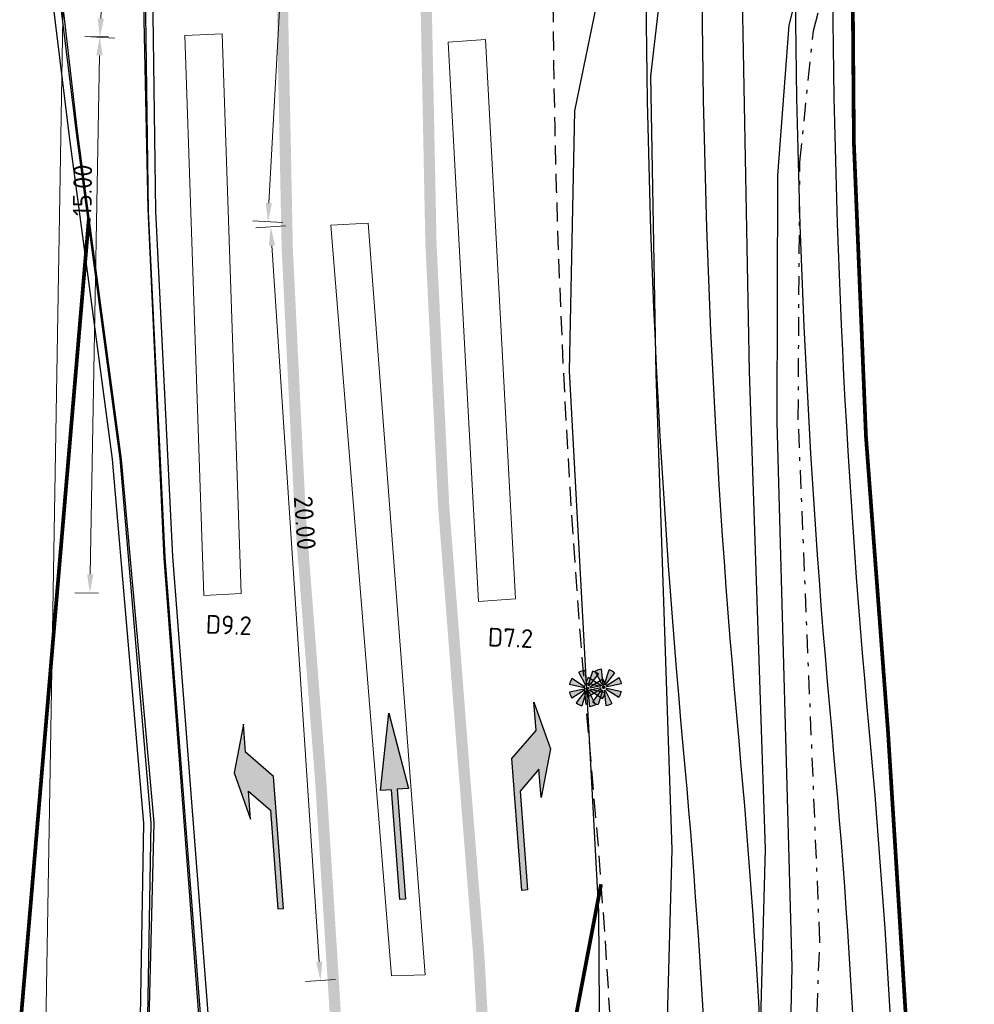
# Model space of a CAD drawing. Header units: metres. Extents: x 140889 to 142041, y 457117 to 459235.
# Tile 11 of 38: x 141217 to 141243, y 457290 to 457316. Entities that reach past the tile are written whole.
import ezdxf

# ---------------------------------------------------------------- set-up
doc = ezdxf.new("R2010")
doc.units = ezdxf.units.M
for name, pattern in [('1-1', [2, 1, -1]), ('DASHDOT', [1, 0.5, -0.25, 0, -0.25]), ('DASHED', [19.049999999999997, 12.7, -6.35]), ('VW-1-3_STREEP', [4, 1, -3])]:
    doc.linetypes.add(name, pattern=pattern)
doc.layers.get('0').update_dxf_attribs({"color": 251, "linetype": 'CONTINUOUS'})
doc.layers.get('DEFPOINTS').update_dxf_attribs({"color": 251, "linetype": 'CONTINUOUS'})
for name, color, linetype in [('0.2 Sweco_Detectie', 5, 'CONTINUOUS'), ('7.4-LICHTMAST_TYPE 1', 251, 'CONTINUOUS'), ('7.4-LICHTMAST_TYPE 2', 251, 'CONTINUOUS'), ('GM-Erfgrens nieuw', 102, 'CONTINUOUS'), ('GM-markering', 251, 'CONTINUOUS'), ('GM-markering streep 0.1', 251, 'CONTINUOUS'), ('GM-markering streep 1.0-3.0', 251, 'VW-1-3_STREEP'), ('GM-Ontwerp', 251, 'CONTINUOUS'), ('insteek watergang', 251, 'CONTINUOUS'), ('kant klinkerverharding', 251, 'CONTINUOUS'), ('raster', 251, 'CONTINUOUS'), ('waterlijn', 251, 'CONTINUOUS')]:
    doc.layers.add(name, color=color, linetype=linetype)
doc.layers.add('N-WE-VW-VRI-M-200', color=7, linetype='CONTINUOUS', lineweight=18)
doc.styles.add('NLCS-ISO-M200-T25', font='NLCS-ISO.ttf', dxfattribs={"height": 0.5})
doc.dimstyles.new('NLCS-M200-T25-PIJL_L2_H1', dxfattribs={"dimscale": 0.2, "dimtxt": 2.5, "dimasz": 2.5, "dimexe": 2, "dimexo": 2, "dimgap": 0.7, "dimtad": 1, "dimzin": 0, "dimdsep": 46, "dimtxsty": 'NLCS-ISO-M200-T25', "dimcen": 2.5, "dimdle": 2, "dimclrd": 256, "dimclre": 256, "dimclrt": 7, "dimadec": 1, "dimazin": 0, "dimtfac": 1, "dimtdec": 3, "dimtofl": 0, "dimtmove": 0, "dimatfit": 3, "dimfxl": 2, "dimfxlon": 1, "dimtfillclr": 256, "dimtolj": 1, "dimtzin": 0, "dimlwd": -1, "dimlwe": -1, "dimarcsym": 0})

# ---------------------------------------------------------------- blocks, each defined once
blk = doc.blocks.new('LICHTMAST_TYPE 1')
at = {"layer": '7.4-LICHTMAST_TYPE 1', "ltscale": 2000}
h = blk.add_hatch(color=256, dxfattribs=at)
h.dxf.hatch_style = 1
h.paths.add_polyline_path([(0.7492532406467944, 0.9612341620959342, 0.08748866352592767), (0.3753062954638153, 1.159524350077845), (0.06683536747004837, 0.20649063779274, -0.0874886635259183), (0.13342865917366, 0.1711786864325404)])
h.paths.add_polyline_path([(-0.1498931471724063, 1.209497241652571, 0.08748866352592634), (-0.554525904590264, 1.08528915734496), (-0.09875118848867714, 0.1932706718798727, -0.08748866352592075), (-0.02669329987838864, 0.215389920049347)])
h.paths.add_polyline_path([(-0.2115299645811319, 0.04858419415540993, -0.08748866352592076), (-0.1821563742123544, 0.1180017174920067), (-1.022878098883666, 0.6626250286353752, 0.08748866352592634), (-1.18782210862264, 0.2728189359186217)])
h.paths.add_polyline_path([(-0.183928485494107, -0.1152200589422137, -0.08748866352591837), (-0.2122438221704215, -0.04536419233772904), (-1.191830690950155, -0.2547373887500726, 0.08748866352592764), (-1.032829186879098, -0.647004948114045)])
h.paths.add_polyline_path([(-0.06683536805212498, -0.2064906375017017, -0.08748866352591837), (-0.1334286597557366, -0.1711786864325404), (-0.7492532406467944, -0.9612341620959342, 0.08748866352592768), (-0.3753062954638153, -1.159524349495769)])
h.paths.add_polyline_path([(0.1498931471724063, -1.209497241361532, 0.0874886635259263), (0.5545259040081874, -1.085289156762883), (0.09875118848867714, -0.1932706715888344, -0.08748866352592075), (0.02669329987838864, -0.2153899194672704)])
h.paths.add_polyline_path([(0.2115299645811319, -0.04858419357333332, -0.0874886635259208), (0.1821563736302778, -0.1180017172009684), (1.022878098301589, -0.6626250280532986, 0.08748866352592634), (1.18782210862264, -0.2728189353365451)])
h.paths.add_polyline_path([(0.183928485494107, 0.1152200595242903, -0.08748866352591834), (0.2122438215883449, 0.04536419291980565), (1.191830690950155, 0.2547373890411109, 0.08748866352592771), (1.032829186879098, 0.6470049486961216)])
at = {"layer": '7.4-LICHTMAST_TYPE 1'}
h = blk.add_hatch(color=256, dxfattribs=at)
edge = h.paths.add_edge_path()
edge.add_arc((0, 0), 0.0834760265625, 0, 360)
at = {"layer": '7.4-LICHTMAST_TYPE 1', "ltscale": 2000}
for p, q in [((-0.1821563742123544, 0.1180017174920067), (-1.022878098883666, 0.6626250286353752)), ((-0.09875118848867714, 0.1932706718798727), (-0.554525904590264, 1.08528915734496)), ((-0.02669330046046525, 0.215389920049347), (-0.1498931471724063, 1.209497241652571)), ((0.06683536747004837, 0.20649063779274), (0.3753062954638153, 1.159524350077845)), ((0.1334286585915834, 0.1711786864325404), (0.7492532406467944, 0.9612341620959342)), ((-0.2115299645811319, 0.04858419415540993), (-1.18782210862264, 0.2728189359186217)), ((0.183928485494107, 0.1152200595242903), (1.032829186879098, 0.6470049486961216)), ((0.2122438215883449, 0.04536419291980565), (1.191830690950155, 0.2547373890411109)), ((-0.2122438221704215, -0.04536419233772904), (-1.191830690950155, -0.2547373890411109)), ((-0.183928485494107, -0.1152200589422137), (-1.032829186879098, -0.647004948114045)), ((-0.1334286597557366, -0.1711786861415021), (-0.7492532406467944, -0.9612341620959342)), ((-0.06683536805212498, -0.2064906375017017), (-0.3753062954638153, -1.159524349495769)), ((0.02669329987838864, -0.2153899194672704), (0.1498931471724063, -1.209497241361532)), ((0.09875118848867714, -0.1932706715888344), (0.5545259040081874, -1.085289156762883)), ((0.1821563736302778, -0.1180017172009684), (1.022878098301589, -0.6626250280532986)), ((0.2115299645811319, -0.04858419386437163), (1.18782210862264, -0.2728189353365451))]:
    blk.add_line(p, q, dxfattribs=at)
blk.add_circle((0, 0), 0.0834760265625, dxfattribs=at)
for radius, start, end in [(1.2187499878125, 147.0646523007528, 167.064652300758), (1.2187499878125, 97.06465230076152, 117.0646523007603), (1.2187499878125, 52.06465230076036, 72.06465230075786), (0.2170376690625, 147.0646523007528, 167.0646523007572), (0.2170376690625, 97.06465230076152, 117.0646523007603), (0.2170376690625, 52.06465230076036, 72.06465230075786), (0.2170376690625, 12.06465230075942, 32.06465230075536), (1.2187499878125, 12.06465230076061, 32.06465230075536), (1.2187499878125, 192.0646523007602, 212.0646523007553), (0.2170376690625, 192.0646523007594, 212.0646523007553), (0.2170376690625, 232.0646523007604, 252.0646523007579), (0.2170376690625, 277.0646523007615, 297.0646523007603), (0.2170376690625, 327.0646523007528, 347.0646523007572), (1.2187499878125, 327.0646523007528, 347.064652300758), (1.2187499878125, 232.0646523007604, 252.0646523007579), (1.2187499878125, 277.0646523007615, 297.0646523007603)]:
    blk.add_arc((0, 0), radius, start, end, dxfattribs=at)
blk = doc.blocks.new('LICHTMAST_TYPE 2')
at = {"layer": '7.4-LICHTMAST_TYPE 2', "ltscale": 2000}
h = blk.add_hatch(color=256, dxfattribs=at)
h.dxf.hatch_style = 1
h.paths.add_polyline_path([(0.7492532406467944, 0.9612341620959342, 0.08748866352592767), (0.3753062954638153, 1.159524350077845), (0.06683536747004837, 0.20649063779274, -0.0874886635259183), (0.13342865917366, 0.1711786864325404)])
h.paths.add_polyline_path([(-0.1498931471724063, 1.209497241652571, 0.08748866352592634), (-0.554525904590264, 1.08528915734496), (-0.09875118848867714, 0.1932706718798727, -0.08748866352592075), (-0.02669329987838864, 0.215389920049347)])
h.paths.add_polyline_path([(-0.2115299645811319, 0.04858419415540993, -0.08748866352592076), (-0.1821563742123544, 0.1180017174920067), (-1.022878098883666, 0.6626250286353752, 0.08748866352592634), (-1.18782210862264, 0.2728189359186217)])
h.paths.add_polyline_path([(-0.183928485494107, -0.1152200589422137, -0.08748866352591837), (-0.2122438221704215, -0.04536419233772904), (-1.191830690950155, -0.2547373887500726, 0.08748866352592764), (-1.032829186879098, -0.647004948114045)])
h.paths.add_polyline_path([(-0.06683536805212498, -0.2064906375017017, -0.08748866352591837), (-0.1334286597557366, -0.1711786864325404), (-0.7492532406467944, -0.9612341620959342, 0.08748866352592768), (-0.3753062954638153, -1.159524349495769)])
h.paths.add_polyline_path([(0.1498931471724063, -1.209497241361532, 0.0874886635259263), (0.5545259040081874, -1.085289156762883), (0.09875118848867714, -0.1932706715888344, -0.08748866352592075), (0.02669329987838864, -0.2153899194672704)])
h.paths.add_polyline_path([(0.2115299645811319, -0.04858419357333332, -0.0874886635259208), (0.1821563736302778, -0.1180017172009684), (1.022878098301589, -0.6626250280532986, 0.08748866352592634), (1.18782210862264, -0.2728189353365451)])
h.paths.add_polyline_path([(0.183928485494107, 0.1152200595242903, -0.08748866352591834), (0.2122438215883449, 0.04536419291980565), (1.191830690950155, 0.2547373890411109, 0.08748866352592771), (1.032829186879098, 0.6470049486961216)])
at = {"layer": '7.4-LICHTMAST_TYPE 2'}
h = blk.add_hatch(color=256, dxfattribs=at)
edge = h.paths.add_edge_path()
edge.add_arc((0, 0), 0.0834760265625, 0, 360)
at = {"layer": '7.4-LICHTMAST_TYPE 2', "ltscale": 2000}
for p, q in [((-0.1821563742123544, 0.1180017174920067), (-1.022878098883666, 0.6626250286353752)), ((-0.09875118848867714, 0.1932706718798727), (-0.554525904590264, 1.08528915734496)), ((-0.02669330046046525, 0.215389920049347), (-0.1498931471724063, 1.209497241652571)), ((0.06683536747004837, 0.20649063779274), (0.3753062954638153, 1.159524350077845)), ((0.1334286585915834, 0.1711786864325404), (0.7492532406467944, 0.9612341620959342)), ((-0.2115299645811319, 0.04858419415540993), (-1.18782210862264, 0.2728189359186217)), ((0.183928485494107, 0.1152200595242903), (1.032829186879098, 0.6470049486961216)), ((0.2122438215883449, 0.04536419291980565), (1.191830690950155, 0.2547373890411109)), ((-0.2122438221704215, -0.04536419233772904), (-1.191830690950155, -0.2547373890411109)), ((-0.183928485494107, -0.1152200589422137), (-1.032829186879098, -0.647004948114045)), ((-0.1334286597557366, -0.1711786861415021), (-0.7492532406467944, -0.9612341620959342)), ((-0.06683536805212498, -0.2064906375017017), (-0.3753062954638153, -1.159524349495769)), ((0.02669329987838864, -0.2153899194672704), (0.1498931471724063, -1.209497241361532)), ((0.09875118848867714, -0.1932706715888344), (0.5545259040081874, -1.085289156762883)), ((0.1821563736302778, -0.1180017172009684), (1.022878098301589, -0.6626250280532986)), ((0.2115299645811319, -0.04858419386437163), (1.18782210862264, -0.2728189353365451))]:
    blk.add_line(p, q, dxfattribs=at)
blk.add_circle((0, 0), 0.0834760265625, dxfattribs=at)
for radius, start, end in [(1.2187499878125, 147.0646523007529, 167.064652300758), (1.2187499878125, 97.06465230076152, 117.0646523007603), (1.2187499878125, 52.06465230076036, 72.06465230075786), (0.2170376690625, 147.0646523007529, 167.0646523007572), (0.2170376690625, 97.06465230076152, 117.0646523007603), (0.2170376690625, 52.06465230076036, 72.06465230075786), (0.2170376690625, 12.06465230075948, 32.06465230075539), (1.2187499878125, 12.06465230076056, 32.06465230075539), (1.2187499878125, 192.0646523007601, 212.0646523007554), (0.2170376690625, 192.0646523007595, 212.0646523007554), (0.2170376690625, 232.0646523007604, 252.0646523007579), (0.2170376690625, 277.0646523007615, 297.0646523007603), (0.2170376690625, 327.0646523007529, 347.0646523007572), (1.2187499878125, 327.0646523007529, 347.064652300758), (1.2187499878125, 232.0646523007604, 252.0646523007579), (1.2187499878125, 277.0646523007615, 297.0646523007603)]:
    blk.add_arc((0, 0), radius, start, end, dxfattribs=at)
blk = doc.blocks.new('*D55')
at = {"layer": 'DEFPOINTS', "color": 0, "transparency": 16777216}
for p in [(141219.9145466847, 457325.6271345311), (141221.571988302, 457325.5427633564), (141221.0579614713, 457315.4448897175)]:
    blk.add_point(p, dxfattribs=at)
at = {"layer": 'N-WE-VW-VRI-M-200', "transparency": 16777216}
for p, q in [((141220.3140294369, 457325.6067990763), (141219.5150639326, 457325.6474699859)), ((141219.4259391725, 457316.0286143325), (141219.8891273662, 457325.1277810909)), ((141219.8000026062, 457315.5089254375), (141219.0010371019, 457315.5495963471))]:
    blk.add_line(p, q, dxfattribs=at)
for points in [[(141219.8059017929, 457325.132017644), (141219.9723529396, 457325.1235445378), (141219.9145466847, 457325.6271345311)], [(141219.3427135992, 457316.0328508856), (141219.5091647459, 457316.0243777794), (141219.400519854, 457315.5292608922)]]:
    blk.add_solid(points, dxfattribs=at)
at = {"layer": 'N-WE-VW-VRI-M-200', "color": 7, "transparency": 16777216, "insert": (141219.3720180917, 457322.6406847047), "char_height": 0.5, "attachment_point": 5, "rotation": 87.08590446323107, "style": 'NLCS-ISO-M200-T25'}
blk.add_mtext('\\A1;10.00', dxfattribs=at)
blk = doc.blocks.new('*D56')
at = {"layer": 'DEFPOINTS', "color": 0, "transparency": 16777216}
for p in [(141219.3983780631, 457315.5436957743), (141220.0302987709, 457315.5324164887), (141219.7645426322, 457300.6434587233)]:
    blk.add_point(p, dxfattribs=at)
at = {"layer": 'N-WE-VW-VRI-M-200', "transparency": 16777216}
for p, q in [((141219.6303624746, 457315.5395550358), (141218.9984417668, 457315.5508343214)), ((141219.1415451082, 457301.1546583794), (141219.3894548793, 457315.0437754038)), ((141219.3646063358, 457300.6505972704), (141218.732685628, 457300.661876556))]:
    blk.add_line(p, q, dxfattribs=at)
for points in [[(141219.3061348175, 457315.0452626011), (141219.472774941, 457315.0422882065), (141219.3983780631, 457315.5436957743)], [(141219.0582250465, 457301.1561455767), (141219.22486517, 457301.1531711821), (141219.1326219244, 457300.6547380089)]]:
    blk.add_solid(points, dxfattribs=at)
at = {"layer": 'N-WE-VW-VRI-M-200', "color": 7, "transparency": 16777216, "insert": (141218.9349599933, 457311.4339369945), "char_height": 0.5, "attachment_point": 5, "rotation": 88.97742416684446, "style": 'NLCS-ISO-M200-T25'}
blk.add_mtext('\\A1;15.00', dxfattribs=at)
blk = doc.blocks.new('*D57')
at = {"layer": 'DEFPOINTS', "color": 0, "transparency": 16777216}
for p in [(141218.5754679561, 457325.6533030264), (141220.3358685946, 457325.6234395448), (141219.4841433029, 457275.4157054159)]:
    blk.add_point(p, dxfattribs=at)
at = {"layer": 'N-WE-VW-VRI-M-200', "transparency": 16777216}
for p, q in [((141218.9754104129, 457325.6465183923), (141218.1755254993, 457325.6600876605)), ((141217.7322234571, 457275.9454969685), (141218.5669871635, 457325.1533749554)), ((141218.1236851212, 457275.4387842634), (141217.3238002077, 457275.4523535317))]:
    blk.add_line(p, q, dxfattribs=at)
for points in [[(141218.4836658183, 457325.1547884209), (141218.6503085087, 457325.15196149), (141218.5754679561, 457325.6533030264)], [(141217.6489021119, 457275.946910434), (141217.8155448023, 457275.9440835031), (141217.7237426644, 457275.4455688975)]]:
    blk.add_solid(points, dxfattribs=at)
at = {"layer": 'N-WE-VW-VRI-M-200', "color": 7, "transparency": 16777216, "insert": (141218.1354501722, 457322.7081488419), "char_height": 0.5, "attachment_point": 5, "rotation": 89.02812614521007, "style": 'NLCS-ISO-M200-T25'}
blk.add_mtext('\\A1;50.00', dxfattribs=at)
blk = doc.blocks.new('*D64')
at = {"layer": 'DEFPOINTS', "color": 0, "transparency": 16777216}
for p in [(141224.7187120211, 457325.4164007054), (141226.4075208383, 457325.323014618), (141225.5876978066, 457310.4972048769)]:
    blk.add_point(p, dxfattribs=at)
at = {"layer": 'N-WE-VW-VRI-M-200', "transparency": 16777216}
for p, q in [((141225.118101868, 457325.3943156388), (141224.3193221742, 457325.4384857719)), ((141223.9264953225, 457311.089828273), (141224.6911056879, 457324.9171633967)), ((141224.2982788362, 457310.5685058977), (141223.4994991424, 457310.6126760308))]:
    blk.add_line(p, q, dxfattribs=at)
for points in [[(141224.6078994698, 457324.9217644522), (141224.774311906, 457324.9125623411), (141224.7187120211, 457325.4164007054)], [(141223.8432891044, 457311.0944293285), (141224.0097015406, 457311.0852272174), (141223.8988889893, 457310.5905909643)]]:
    blk.add_solid(points, dxfattribs=at)
at = {"layer": 'N-WE-VW-VRI-M-200', "color": 7, "transparency": 16777216, "insert": (141223.8850307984, 457317.4035737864), "char_height": 0.5, "attachment_point": 5, "rotation": 86.83493776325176, "style": 'NLCS-ISO-M200-T25'}
blk.add_mtext('\\A1;20.00', dxfattribs=at)
blk = doc.blocks.new('*D65')
at = {"layer": 'DEFPOINTS', "color": 0, "transparency": 16777216}
for p in [(141225.8734168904, 457310.5830280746), (141223.9756085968, 457310.4576441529), (141227.2064200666, 457290.4067211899)]:
    blk.add_point(p, dxfattribs=at)
at = {"layer": 'N-WE-VW-VRI-M-200', "transparency": 16777216}
for p, q in [((141224.3747384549, 457310.4840137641), (141223.5764787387, 457310.4312745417)), ((141225.275649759, 457290.7802495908), (141224.0085706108, 457309.9587318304)), ((141225.7077416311, 457290.3077068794), (141224.9094819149, 457290.2549676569))]:
    blk.add_line(p, q, dxfattribs=at)
for points in [[(141224.0917226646, 457309.9642254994), (141223.9254185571, 457309.9532381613), (141223.9756085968, 457310.4576441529)], [(141225.3588018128, 457290.7857432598), (141225.1924977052, 457290.7747559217), (141225.308611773, 457290.2813372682)]]:
    blk.add_solid(points, dxfattribs=at)
at = {"layer": 'N-WE-VW-VRI-M-200', "color": 7, "transparency": 16777216, "insert": (141224.8902125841, 457302.5301188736), "char_height": 0.5, "attachment_point": 5, "rotation": 273.7799098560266, "style": 'NLCS-ISO-M200-T25'}
blk.add_mtext('\\A1;20.00', dxfattribs=at)

msp = doc.modelspace()

# ---------------------------------------------------------------- hatches: boundary and pattern name
at = {"layer": 'GM-markering'}
for points in [[(141230.7014650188, 457292.6934516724), (141230.4350101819, 457296.2271315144), (141231.0803833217, 457296.9777701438), (141231.0235172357, 457297.7319299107), (141231.4686052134, 457296.4840635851), (141231.2156743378, 457295.1835639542), (141231.1588073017, 457295.9377234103), (141230.6517308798, 457295.347938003), (141230.8510399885, 457292.7047299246)], [(141227.5853295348, 457292.4580441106), (141227.4357544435, 457292.4467648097), (141227.2139420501, 457295.3884144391), (141226.9147910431, 457295.3658569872), (141227.1345888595, 457297.4382502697), (141227.662667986, 457295.4222502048), (141227.363516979, 457295.3996927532)], [(141224.3195861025, 457292.2117930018), (141224.0531325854, 457295.7454729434), (141223.3024943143, 457296.3908464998), (141223.2456268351, 457297.1450061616), (141222.9926962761, 457295.844506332), (141223.4377845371, 457294.5966402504), (141223.380918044, 457295.3507997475), (141223.9707024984, 457294.8437222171), (141224.1700111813, 457292.2005141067)]]:
    msp.add_hatch(color=256, dxfattribs=at).paths.add_polyline_path(points)

# ---------------------------------------------------------------- linework, layer by layer
at = {"color": 252, "linetype": '1-1', "const_width": 0.1}
msp.add_lwpolyline([(141219.1061125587, 457310.6854989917), (141216.3083528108, 457277.7356455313)], dxfattribs=at)
at = {"layer": '0.2 Sweco_Detectie', "lineweight": 15, "flags": 128}
for points in [[(141222.671758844, 457315.6240357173), (141221.6729516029, 457315.5721732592), (141222.1886977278, 457300.5844245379), (141223.187504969, 457300.6362869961)], [(141229.7262523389, 457315.4719334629), (141228.7286403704, 457315.4006875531), (141229.535297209, 457300.4257781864), (141230.5329091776, 457300.4970240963)], [(141226.5864851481, 457310.5494491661), (141225.5876978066, 457310.4972048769), (141227.2064200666, 457290.40672119), (141228.1120905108, 457290.4332801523)]]:
    msp.add_lwpolyline(points, close=True, dxfattribs=at)
at = {"layer": 'GM-Erfgrens nieuw', "linetype": 'DASHED', "ltscale": 0.1, "const_width": 0.1, "flags": 128}
msp.add_lwpolyline([(141239.5319963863, 457320.5744933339, 0.02514120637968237), (141240.5039554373, 457296.9719729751, -0.0435177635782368), (141240.6727810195, 457259.0444637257), (141238.2567532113, 457240.0142818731), (141237.9143678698, 457238.0939518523), (141237.3806414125, 457235.1044020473), (141236.6241260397, 457230.8661594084), (141235.7453969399, 457225.9436963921), (141234.8666871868, 457221.021441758), (141233.9880573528, 457216.0997348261), (141233.1093891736, 457211.1771528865), (141232.2282196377, 457206.2411484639), (141231.3317995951, 457201.2407715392), (141229.8832566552, 457193.5530734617, 0.2629623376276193), (141233.2115092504, 457183.7738248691)], format="xyb", dxfattribs=at)
at = {"layer": 'GM-markering', "ltscale": 5}
for points in [[(141230.7014650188, 457292.6934516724), (141230.4350101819, 457296.2271315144), (141231.0803833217, 457296.9777701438), (141231.0235172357, 457297.7319299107), (141231.4686052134, 457296.4840635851), (141231.2156743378, 457295.1835639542), (141231.1588073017, 457295.9377234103), (141230.6517308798, 457295.347938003), (141230.8510399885, 457292.7047299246), (141230.7014650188, 457292.6934516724)], [(141227.5853295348, 457292.4580441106), (141227.4357544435, 457292.4467648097), (141227.2139420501, 457295.3884144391), (141226.9147910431, 457295.3658569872), (141227.1345888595, 457297.4382502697), (141227.662667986, 457295.4222502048), (141227.363516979, 457295.3996927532), (141227.5853295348, 457292.4580441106)], [(141224.3195861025, 457292.2117930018), (141224.0531325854, 457295.7454729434), (141223.3024943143, 457296.3908464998), (141223.2456268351, 457297.1450061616), (141222.9926962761, 457295.844506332), (141223.4377845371, 457294.5966402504), (141223.380918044, 457295.3507997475), (141223.9707024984, 457294.8437222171), (141224.1700111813, 457292.2005141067), (141224.3195861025, 457292.2117930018)]]:
    msp.add_lwpolyline(points, dxfattribs=at)
at = {"layer": 'GM-markering streep 0.1', "const_width": 0.1}
msp.add_lwpolyline([(141229.9150096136, 457277.608714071), (141232.8204348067, 457292.8532346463)], dxfattribs=at)
at = {"layer": 'GM-markering streep 1.0-3.0', "const_width": 0.3, "flags": 128}
msp.add_lwpolyline([(141220.0297716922, 457224.6859330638), (141220.7327319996, 457228.6236947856), (141221.6114338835, 457233.5460053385), (141222.3679740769, 457237.7843870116), (141222.9014207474, 457240.7723684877), (141223.1763687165, 457242.3144648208), (141225.5014312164, 457260.6281456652, 0.04311362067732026), (141225.3176545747, 457295.579577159, -0.02146331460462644), (141224.2761421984, 457317.0332609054)], format="xyb", dxfattribs=at)
at = {"layer": 'GM-markering streep 1.0-3.0', "flags": 128}
msp.add_lwpolyline([(141229.975730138, 457281.1115058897, 0.3, 0.3, 0.01794015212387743), (141229.1515731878, 457295.9310996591, 0.3, 0.3, -0.02146051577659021), (141228.1260973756, 457317.05202281, 0, 0, 0)], format="xyseb", dxfattribs=at)
at = {"layer": 'GM-Ontwerp'}
for points in [[(141234.5561747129, 457254.474928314), (141235.1952481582, 457259.5048098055, 0.04341594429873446), (141235.0227556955, 457296.5638704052, -0.02309955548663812), (141234.0223454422, 457318.6631581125, -0.2172195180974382), (141237.4717799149, 457326.2094316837), (141242.9504827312, 457330.959235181, -0.2336152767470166), (141260.0982791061, 457335.4339629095), (141268.256161, 457333.748487)], [(141236.1072035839, 457254.7820267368), (141236.6874623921, 457259.3486212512, 0.04345463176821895), (141236.5164902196, 457296.7008272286, -0.02309955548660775), (141235.5223447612, 457318.6617287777, -0.2172195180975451), (141238.454364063, 457325.0760613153), (141244.0146583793, 457329.8966011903, -0.2289333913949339), (141259.5537290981, 457334.0993994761), (141265.215077, 457333.034288)], [(141238.5872961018, 457254.4671599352), (141239.1744538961, 457259.0880534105, 0.0435182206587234), (141239.0060477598, 457296.929088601, -0.02309955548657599), (141238.0223436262, 457318.6593465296, -0.2172195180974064), (141240.09200431, 457323.1871107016), (141246.158616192, 457328.4466064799, -0.2273568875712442), (141259.5035090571, 457332.0989085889), (141264.6952885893, 457331.1543257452)], [(141239.516299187, 457253.8447178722), (141240.1692393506, 457258.9837385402, 0.04354335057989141), (141240.0018707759, 457297.0203931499, -0.02309955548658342), (141239.0223431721, 457318.6583936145, -0.2172195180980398), (141240.7470604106, 457322.4315304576), (141246.7703509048, 457327.653468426, -0.2328168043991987), (141260.4411095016, 457331.2429850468), (141266.1952591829, 457330.0722999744)]]:
    msp.add_lwpolyline(points, format="xyb", dxfattribs=at)
for points in [[(141221.132389, 457331.522983), (141221.2200093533, 457333.4788123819), (141217.1396621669, 457334.4791113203), (141217.187701, 457331.89811), (141217.334785, 457322.9780680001), (141218.577186, 457312.876805), (141219.73231, 457304.234343), (141220.56868, 457294.494783), (141220.434956, 457286.724392), (141219.601235, 457276.550768), (141218.613652, 457268.805409), (141217.829962, 457261.509536, 1.121816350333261), (141222.0684247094, 457260.7216582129), (141222.633867, 457274.583558), (141222.421795, 457287.792395), (141221.352265, 457301.62904), (141220.902666, 457310.87588), (141220.787198, 457319.433316), (141220.99608, 457328.6282649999)], [(141220.9236418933, 457331.3419318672), (141221.0128585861, 457333.3236732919), (141217.3444640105, 457334.2229818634), (141217.39352, 457331.6396850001), (141217.5345830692, 457322.9919630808), (141218.7755621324, 457312.9022610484), (141219.9311726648, 457304.2561588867), (141220.7688275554, 457294.5016362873), (141220.6348152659, 457286.7144934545), (141219.80019874, 457276.5299416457), (141218.8122964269, 457268.7820783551), (141218.0267167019, 457261.4686126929, 1.126408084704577), (141221.8687091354, 457260.7327083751), (141222.4338015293, 457274.5860303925), (141222.2219188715, 457287.7830742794), (141221.1526396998, 457301.6164742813), (141220.7027315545, 457310.869672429), (141220.5871673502, 457319.4342382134), (141220.7961868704, 457328.635240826)]]:
    msp.add_lwpolyline(points, format="xyb", close=True, dxfattribs=at)
at = {"layer": 'GM-Ontwerp', "linetype": 'DASHED', "ltscale": 0.04, "flags": 128}
msp.add_lwpolyline([(141231.5709726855, 457323.2993438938, 0.02787122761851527), (141232.5373714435, 457296.2415351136, -0.04331123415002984), (141232.7142335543, 457259.8767711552)], format="xyb", dxfattribs=at)
at = {"layer": 'insteek watergang', "color": 252}
for points in [[(141294.747051, 457327.761246), (141279.704397, 457331.51307), (141268.256161, 457333.748487), (141264.301809, 457334.565484), (141255.948496, 457335.96755), (141247.455741, 457333.830113), (141241.929386, 457330.558678), (141236.912211, 457325.34066), (141233.750713, 457321.523989), (141232.112114, 457313.56126), (141231.967176, 457306.603658), (141232.752067, 457292.130196), (141232.841442, 457278.931816)], [(141237.639728, 457277.347614), (141237.943268, 457290.626984), (141237.536901, 457305.229468), (141237.559132, 457311.829272), (141237.859955, 457315.851122), (141238.74986, 457319.410724), (141240.694035, 457322.425078), (141243.230859, 457325.163582), (141245.598754, 457327.579497), (141248.757379, 457329.416233), (141251.737079, 457331.073845), (141255.082762, 457331.708969), (141258.380801, 457331.662156)]]:
    msp.add_lwpolyline(points, dxfattribs=at)
at = {"layer": 'kant klinkerverharding', "color": 252}
msp.add_lwpolyline([(141217.935788, 457260.89834, 1.000191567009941), (141221.8205493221, 457260.7396773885), (141222.381171, 457274.6562810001), (141222.168268, 457287.844106), (141221.123644, 457301.5887), (141220.690688, 457310.93957), (141220.519334, 457319.367322), (141220.817359, 457328.607641), (141220.854494, 457331.324079), (141217.39352, 457331.6396850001), (141217.639576, 457322.99662), (141218.79432, 457313.011642), (141219.972263, 457304.2235430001), (141220.849239, 457294.514916), (141220.650081, 457286.737799), (141219.715814, 457276.477646), (141218.850622, 457268.740064)], format="xyb", close=True, dxfattribs=at)
at = {"layer": 'raster', "color": 252, "linetype": 'DASHDOT'}
msp.add_lwpolyline([(141235.921211, 457253.729142), (141236.901642, 457263.85658), (141238.131146, 457277.350592), (141238.679376, 457291.349924), (141238.101508, 457305.335697), (141238.144358, 457312.186509), (141238.507906, 457315.698556), (141239.390531, 457319.080477), (141241.052464, 457322.126844), (141243.442239, 457324.787123), (141245.973967, 457327.123867), (141248.993597, 457329.140393), (141251.944766, 457330.5846689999), (141255.126139, 457331.401759), (141258.249112, 457331.615267)], dxfattribs=at)
at = {"layer": 'waterlijn', "color": 252}
for points in [[(141265.215077, 457333.034288), (141255.8106785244, 457334.8036074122), (141248.689863, 457332.662408), (141242.655788, 457328.789617), (141238.597804, 457324.56244), (141235.549352, 457320.065386), (141234.543487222, 457317.968617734), (141234.141845, 457314.486398), (141234.292626, 457306.520441), (141234.714122, 457293.785951), (141234.301322, 457278.65018), (141233.717366, 457269.738953), (141232.008223, 457258.335183)], [(141264.6952885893, 457331.1543257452), (141255.9259410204, 457332.7498047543), (141249.5342302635, 457330.8278440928), (141243.9349351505, 457327.2341035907), (141240.1580908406, 457323.2997880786), (141236.5755068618, 457318.0147865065), (141236.791843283, 457306.5854510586), (141237.2152501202, 457293.7932296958), (141236.7990917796, 457278.5343214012), (141236.2052002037, 457269.4714765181), (141234.4806091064, 457257.9646334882)]]:
    msp.add_lwpolyline(points, dxfattribs=at)

# ---------------------------------------------------------------- block references
at = {"xscale": 0.4, "yscale": 0.4, "zscale": 0.4}
for name, p in [('LICHTMAST_TYPE 1', (141232.452579, 457298.099255)), ('LICHTMAST_TYPE 2', (141232.8899502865, 457298.1295811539))]:
    msp.add_blockref(name, p, dxfattribs=at)

# ---------------------------------------------------------------- texts
at = {"layer": 'N-WE-VW-VRI-M-200', "color": 7, "char_height": 0.4999999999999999, "attachment_point": 5, "rotation": 357.76522837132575, "style": 'NLCS-ISO-M200-T25'}
for s, insert in [('D9.2', (141222.8519187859, 457299.7966388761)), ('D7.2', (141230.3959421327, 457299.4531571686))]:
    msp.add_mtext_dynamic_manual_height_columns(s, width=3.76964874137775, gutter_width=12.5, heights=[2.544327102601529], dxfattribs=dict(at, insert=insert))

# ---------------------------------------------------------------- dimensions: what is measured, and where the dimension line sits
at = {"layer": 'N-WE-VW-VRI-M-200'}
for base, p1, p2, angle, text, picture, middle in [((141218.5754679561, 457325.6533030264), (141219.4841433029, 457275.4157054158), (141220.3358685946, 457325.6234395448), 89.02812614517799, '50.00', '*D57', (141218.5253940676, 457322.7015338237)), ((141219.9145466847, 457325.6271345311), (141221.0579614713, 457315.4448897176), (141221.571988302, 457325.5427633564), 87.08590446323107, '10.00', '*D55', (141219.7615137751, 457322.6208576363)), ((141224.7187120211, 457325.4164007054), (141225.5876978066, 457310.4972048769), (141226.4075208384, 457325.323014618), 86.83493776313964, '20.00', '*D64', (141224.2744358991, 457317.3820408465)), ((141219.3983780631, 457315.5436957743), (141219.7645426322, 457300.6434587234), (141220.0302987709, 457315.5324164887), 88.97742416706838, '15.00', '*D56', (141219.3248978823, 457311.4269769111)), ((141223.9756085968, 457310.4576441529), (141227.2064200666, 457290.40672119), (141225.8734168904, 457310.5830280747), 93.77990985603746, '20.00', '*D65', (141224.5010609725, 457302.5044085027))]:
    dim = msp.add_linear_dim(base=base, p1=p1, p2=p2, angle=angle, text=text, dimstyle='NLCS-M200-T25-PIJL_L2_H1', dxfattribs=at)
    dim.commit()
    dim.dimension.update_dxf_attribs({"geometry": picture, "text_midpoint": middle, "dimtype": 161})

doc.saveas('drawing.dxf')
